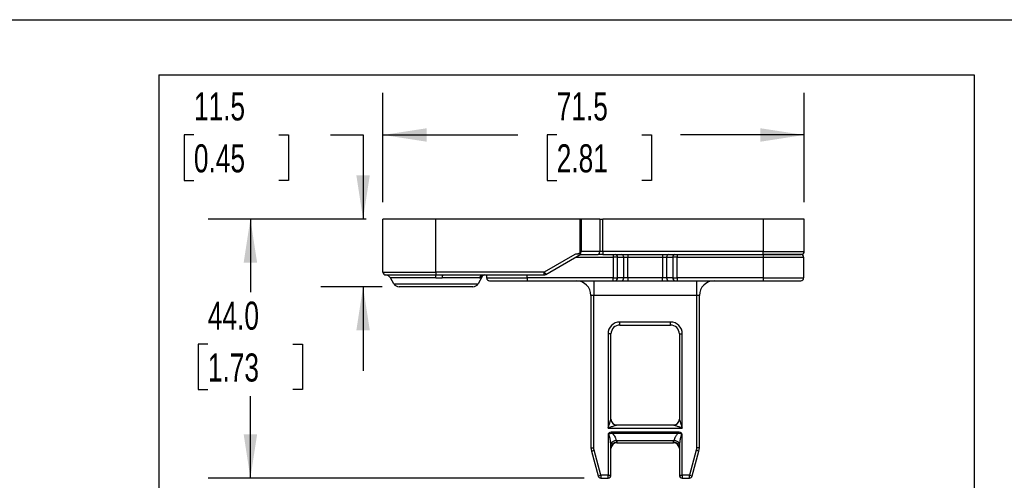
# Model space of a CAD drawing. Header units: millimetres. Extents: x 16 to 683, y 16 to 524.
# Tile 27 of 39: x 362 to 548, y 437 to 524. Entities that reach past the tile are written whole.
import ezdxf

# ---------------------------------------------------------------- set-up
doc = ezdxf.new("R2010")
doc.units = ezdxf.units.MM
doc.header["$LTSCALE"] = 2.5
doc.layers.add('DIMENSIONS', color=140, linetype='Continuous', lineweight=25)
doc.layers.add('TEXT', color=140, linetype='Continuous', lineweight=25)
doc.styles.add('SLDTEXTSTYLE0', font='TXT', dxfattribs={"width": 0.7})
doc.dimstyles.new('SLDDIMSTYLE10', dxfattribs={"dimtxt": 5.39502, "dimasz": 8.255, "dimexe": 0, "dimexo": 0.0625, "dimgap": 1.348755, "dimtad": 0, "dimtih": 1, "dimtoh": 1, "dimlfac": 0.9, "dimrnd": 1e-09, "dimzin": 12, "dimdsep": 46, "dimtxsty": 'SLDTEXTSTYLE0', "dimsah": 1, "dimcen": 0.09, "dimadec": 0, "dimazin": 3, "dimtfac": 1, "dimtmove": 0, "dimatfit": 0, "dimfxl": 0, "dimfrac": 2, "dimtolj": 1, "dimtzin": 12, "dimarcsym": 0})
doc.dimstyles.new('SLDDIMSTYLE11', dxfattribs={"dimtxt": 5.39502, "dimasz": 8.255, "dimexe": 0, "dimexo": 0.0625, "dimgap": 1.348755, "dimtad": 0, "dimtih": 1, "dimtoh": 1, "dimlfac": 0.9, "dimrnd": 1e-09, "dimzin": 12, "dimdsep": 46, "dimtxsty": 'SLDTEXTSTYLE0', "dimsah": 1, "dimcen": 0.09, "dimadec": 0, "dimazin": 3, "dimtfac": 1, "dimtofl": 0, "dimtmove": 0, "dimatfit": 3, "dimfxl": 0, "dimfrac": 2, "dimtolj": 1, "dimtzin": 12, "dimarcsym": 0})
doc.dimstyles.new('SLDDIMSTYLE12', dxfattribs={"dimtxt": 5.39502, "dimasz": 8.255, "dimexe": 0, "dimexo": 0.0625, "dimgap": 1.348755, "dimtad": 0, "dimtih": 1, "dimtoh": 1, "dimlfac": 0.9, "dimrnd": 1e-09, "dimzin": 4, "dimdsep": 46, "dimtxsty": 'SLDTEXTSTYLE0', "dimsah": 1, "dimcen": 0.09, "dimadec": 0, "dimazin": 1, "dimtfac": 1, "dimtofl": 0, "dimtmove": 0, "dimatfit": 3, "dimfxl": 0, "dimfrac": 2, "dimtolj": 1, "dimtzin": 12, "dimarcsym": 0})

# ---------------------------------------------------------------- blocks, each defined once
blk = doc.blocks.new('_D_27')
at = {"layer": 'DIMENSIONS'}
for p, q in [((394.89, 502.12), (393.08, 502.12)), ((393.08, 502.12), (393.08, 493.54)), ((410.92, 502.12), (412.73, 502.12)), ((412.73, 502.12), (412.73, 493.54)), ((420.65, 502.12), (426.79, 502.12)), ((426.79, 502.12), (426.79, 486.26)), ((393.08, 493.54), (394.89, 493.54)), ((412.73, 493.54), (410.92, 493.54)), ((427.36, 486.26), (418.85, 486.26)), ((430.4, 473.49), (418.85, 473.49)), ((426.79, 473.49), (426.79, 457.61))]:
    blk.add_line(p, q, dxfattribs=at)
for points in [[(426.79, 486.26), (428.06, 494.52), (425.52, 494.52)], [(426.79, 473.49), (425.52, 465.23), (428.06, 465.23)]]:
    blk.add_solid(points, dxfattribs=at)
at = {"layer": 'DIMENSIONS', "char_height": 5.292, "attachment_point": 1, "style": 'SLDTEXTSTYLE0'}
for s, insert in [('11.5', (394.89, 510.15)), ('0.45', (394.89, 500.36))]:
    blk.add_mtext(s, dxfattribs=dict(at, insert=insert))
blk = doc.blocks.new('_D_28')
at = {"layer": 'DIMENSIONS'}
for p, q in [((430.54, 489.44), (430.54, 510.05)), ((509.98, 489.44), (509.98, 510.05)), ((430.54, 502.12), (456, 502.12)), ((463.31, 502.12), (461.5, 502.12)), ((461.5, 502.12), (461.5, 493.54)), ((479.34, 502.12), (481.16, 502.12)), ((481.16, 502.12), (481.16, 493.54)), ((509.98, 502.12), (486.65, 502.12)), ((461.5, 493.54), (463.31, 493.54)), ((481.16, 493.54), (479.34, 493.54))]:
    blk.add_line(p, q, dxfattribs=at)
for points in [[(430.54, 502.12), (438.79, 500.85), (438.79, 503.39)], [(509.98, 502.12), (501.73, 503.39), (501.73, 500.85)]]:
    blk.add_solid(points, dxfattribs=at)
at = {"layer": 'DIMENSIONS', "char_height": 5.292, "attachment_point": 1, "style": 'SLDTEXTSTYLE0'}
for s, insert in [('71.5', (463.31, 510.15)), ('2.81', (463.31, 500.36))]:
    blk.add_mtext(s, dxfattribs=dict(at, insert=insert))
blk = doc.blocks.new('_D_29')
at = {"layer": 'DIMENSIONS'}
for p, q in [((427.36, 486.26), (397.6, 486.26)), ((405.54, 486.26), (405.54, 472.43)), ((397.52, 462.65), (395.71, 462.65)), ((395.71, 462.65), (395.71, 454.07)), ((413.56, 462.65), (415.37, 462.65)), ((415.37, 462.65), (415.37, 454.07)), ((395.71, 454.07), (397.52, 454.07)), ((415.37, 454.07), (413.56, 454.07)), ((405.54, 437.37), (405.54, 452.86)), ((468.46, 437.37), (397.6, 437.37))]:
    blk.add_line(p, q, dxfattribs=at)
for points in [[(405.54, 486.26), (404.27, 478.01), (406.81, 478.01)], [(405.54, 437.37), (406.81, 445.63), (404.27, 445.63)]]:
    blk.add_solid(points, dxfattribs=at)
at = {"layer": 'DIMENSIONS', "char_height": 5.292, "attachment_point": 1, "style": 'SLDTEXTSTYLE0'}
for s, insert in [('44.0', (397.52, 470.67)), ('1.73', (397.52, 460.89))]:
    blk.add_mtext(s, dxfattribs=dict(at, insert=insert))

msp = doc.modelspace()

# ---------------------------------------------------------------- linework, layer by layer
for p, q in [((430.53996, 476.263158), (430.53996, 486.263158)), ((440.53996, 486.263158), (430.53996, 486.263158)), ((440.53996, 476.263158), (440.53996, 486.263158)), ((467.682408, 486.263158), (440.53996, 486.263158)), ((467.682408, 486.263158), (467.682408, 479.874269)), ((467.960186, 486.263158), (467.682408, 486.263158)), ((467.960186, 480.152047), (467.960186, 486.263158)), ((471.422436, 486.263158), (467.960186, 486.263158)), ((471.422436, 486.263158), (471.422436, 480.152047)), ((471.422436, 486.263158), (471.977992, 486.263158)), ((471.977992, 480.152047), (471.977992, 486.263158)), ((502.206627, 486.263158), (471.977992, 486.263158)), ((502.206627, 486.263158), (502.206627, 480.152047)), ((509.984405, 486.263158), (502.206627, 486.263158)), ((509.984405, 480.152047), (509.984405, 486.263158)), ((466.720158, 479.596492), (460.946655, 476.263158)), ((461.224433, 475.782033), (467.841138, 479.60219)), ((467.831269, 479.596492), (471.144659, 479.596492)), ((471.422436, 480.152047), (467.960186, 480.152047)), ((471.977992, 480.152047), (471.422436, 480.152047)), ((471.977992, 480.152047), (471.977992, 479.596492)), ((502.206627, 480.152047), (471.977992, 480.152047)), ((471.977992, 479.596492), (502.206627, 479.596492)), ((473.968612, 479.596492), (473.968612, 479.040936)), ((476.72242, 479.596492), (476.72242, 479.040936)), ((483.246389, 479.596492), (483.246389, 479.040936)), ((486.000197, 479.596492), (486.000197, 479.040936)), ((502.206627, 480.152047), (509.984405, 480.152047)), ((502.206627, 479.596492), (502.206627, 480.152047)), ((502.206627, 479.596492), (502.206627, 479.040936)), ((466.869018, 479.040936), (473.968612, 479.040936)), ((474.754286, 479.040936), (473.968612, 479.040936)), ((473.968612, 479.040936), (473.968612, 475.152047)), ((474.754286, 475.152047), (474.754286, 479.040936)), ((474.754286, 479.040936), (475.936745, 479.040936)), ((475.936745, 475.152047), (475.936745, 479.040936)), ((475.936745, 479.040936), (476.72242, 479.040936)), ((476.72242, 475.152047), (476.72242, 479.040936)), ((476.72242, 479.040936), (483.246389, 479.040936)), ((483.246389, 479.040936), (484.032064, 479.040936)), ((483.246389, 479.040936), (483.246389, 475.152047)), ((484.032064, 479.040936), (485.214523, 479.040936)), ((484.032064, 479.040936), (484.032064, 475.152047)), ((486.000197, 479.040936), (485.214523, 479.040936)), ((485.214523, 479.040936), (485.214523, 475.152047)), ((486.000197, 479.040936), (502.206627, 479.040936)), ((486.000197, 475.152047), (486.000197, 479.040936)), ((502.206627, 479.040936), (509.873293, 479.040936)), ((502.206627, 479.040936), (502.206627, 475.152047)), ((509.873293, 479.040936), (509.873293, 475.152047)), ((430.53996, 476.263158), (440.53996, 476.263158)), ((431.066427, 475.708365), (440.53996, 475.708365)), ((460.946655, 476.263158), (440.53996, 476.263158)), ((440.53996, 476.263158), (440.53996, 475.708365)), ((440.53996, 475.154333), (440.53996, 475.708365)), ((441.816983, 475.707603), (460.946655, 475.707603)), ((449.321485, 475.521643), (448.466599, 474.040936)), ((449.321485, 475.521643), (449.441379, 475.671864)), ((450.095516, 475.707603), (450.095516, 475.152047)), ((457.762182, 475.152047), (457.762182, 475.707603)), ((460.946655, 476.263158), (461.224433, 475.782033)), ((460.946655, 475.707603), (460.946655, 476.263158)), ((440.53996, 475.154333), (431.970501, 475.154333)), ((432.613322, 474.040936), (431.970501, 475.154333)), ((432.613322, 474.040936), (448.466599, 474.040936)), ((448.716925, 475.152047), (441.688046, 475.152047)), ((450.095516, 475.152047), (457.762182, 475.152047)), ((457.762182, 475.152047), (457.762182, 474.596492)), ((473.968612, 475.152047), (457.762182, 475.152047)), ((457.762182, 474.596492), (473.968612, 474.596492)), ((470.317738, 474.596492), (470.317738, 471.818714)), ((473.968612, 474.596492), (473.968612, 475.152047)), ((473.968612, 475.152047), (474.754286, 475.152047)), ((474.361449, 474.596492), (475.543908, 474.596492)), ((475.936745, 475.152047), (474.754286, 475.152047)), ((476.72242, 475.152047), (475.936745, 475.152047)), ((476.72242, 475.152047), (476.72242, 474.596492)), ((483.246389, 475.152047), (476.72242, 475.152047)), ((476.72242, 474.596492), (483.246389, 474.596492)), ((483.246389, 474.596492), (483.246389, 475.152047)), ((484.032064, 475.152047), (483.246389, 475.152047)), ((485.214523, 475.152047), (484.032064, 475.152047)), ((484.424901, 474.596492), (485.60736, 474.596492)), ((485.214523, 475.152047), (486.000197, 475.152047)), ((486.000197, 475.152047), (486.000197, 474.596492)), ((502.206627, 475.152047), (486.000197, 475.152047)), ((486.000197, 474.596492), (502.206627, 474.596492)), ((489.651071, 474.596492), (489.651071, 471.818714)), ((502.206627, 475.152047), (509.873293, 475.152047)), ((502.206627, 475.152047), (502.206627, 474.596492)), ((470.317738, 471.818714), (469.762182, 471.818714)), ((469.762182, 471.818714), (469.762182, 443.057571)), ((489.651071, 471.818714), (470.317738, 471.818714)), ((470.317738, 443.057571), (470.317738, 471.818714)), ((490.206627, 471.818714), (489.651071, 471.818714)), ((489.651071, 471.818714), (489.651071, 443.057571)), ((490.206627, 443.057571), (490.206627, 471.818714)), ((484.762182, 466.818714), (475.206627, 466.818714)), ((475.206627, 466.263158), (475.206627, 466.818714)), ((475.206627, 466.263158), (484.762182, 466.263158)), ((484.762182, 466.263158), (484.762182, 466.818714)), ((472.984405, 464.596492), (472.984405, 446.818714)), ((473.53996, 464.596492), (472.984405, 464.596492)), ((473.53996, 448.485381), (473.53996, 464.596492)), ((486.428849, 464.596492), (486.428849, 448.485381)), ((486.428849, 464.596492), (486.984405, 464.596492)), ((486.984405, 446.818714), (486.984405, 464.596492)), ((472.984405, 446.818714), (486.984405, 446.818714)), ((472.984405, 445.632104), (472.984405, 437.929825)), ((486.177404, 446.048913), (473.791405, 446.048913)), ((473.791405, 445.826695), (473.791405, 446.048913)), ((473.791405, 445.826691), (486.177404, 445.826691)), ((485.317738, 447.374269), (474.651071, 447.374269)), ((486.177404, 445.826691), (486.177404, 446.048913)), ((486.984405, 437.929825), (486.984405, 445.632104)), ((474.504312, 444.485381), (485.464497, 444.485381)), ((474.651071, 444.172795), (474.651071, 444.040936)), ((474.651071, 444.040936), (485.317738, 444.040936)), ((485.317738, 444.040936), (485.317738, 444.172795)), ((469.762182, 443.057571), (470.317738, 443.057571)), ((469.837903, 442.482417), (470.374528, 442.626205)), ((469.837903, 442.482417), (471.096294, 437.786037)), ((471.63292, 437.929825), (470.374528, 442.626205)), ((473.53996, 437.929825), (473.53996, 443.226509)), ((486.428849, 443.226509), (486.428849, 437.929825)), ((489.594281, 442.626205), (488.33589, 437.929825)), ((488.872515, 437.786037), (490.130906, 442.482417)), ((490.130906, 442.482417), (489.594281, 442.626205)), ((490.206627, 443.057571), (489.651071, 443.057571)), ((471.096294, 437.786037), (471.63292, 437.929825)), ((472.984405, 437.929825), (471.63292, 437.929825)), ((471.63292, 437.929825), (471.63292, 437.374269)), ((471.63292, 437.374269), (472.984405, 437.374269)), ((472.984405, 437.929825), (473.53996, 437.929825)), ((472.984405, 437.374269), (472.984405, 437.929825)), ((486.428849, 437.929825), (486.984405, 437.929825)), ((488.33589, 437.929825), (486.984405, 437.929825)), ((486.984405, 437.929825), (486.984405, 437.374269)), ((486.984405, 437.374269), (488.33589, 437.374269)), ((488.33589, 437.929825), (488.872515, 437.786037)), ((488.33589, 437.374269), (488.33589, 437.929825))]:
    msp.add_line(p, q)
at = {"flags": 128}
msp.add_lwpolyline([(471.144659, 479.596492), (471.19885, 479.607166), (471.25096, 479.638781), (471.298984, 479.69012), (471.341077, 479.75921), (471.375622, 479.843397), (471.401292, 479.939445), (471.417099, 480.043664), (471.422436, 480.152047)], dxfattribs=at)
for centre, radius, start, end in [((474.26324, 479.110381), 0.495933, 351.95053302, 78.57824634), ((475.445699, 479.110381), 0.495933, 351.95053302, 78.57824634), ((484.52311, 479.110381), 0.495933, 101.42175366, 188.04946698), ((485.70557, 479.110381), 0.495933, 101.42175366, 188.04946698), ((509.317738, 479.040936), 0.555556, 0, 90), ((509.428849, 480.152047), 0.555556, 270, 0), ((431.095516, 476.263158), 0.555556, 180, 266.99869077), ((431.008251, 474.598778), 1.111111, 30, 86.99869077), ((442.585271, 475.236554), 0.901195, 148.48691834, 185.38064579), ((449.645045, 474.654645), 1.053003, 90.53328376, 151.81206214), ((449.991943, 474.917041), 0.964228, 131.57194575, 152.53022217), ((460.946655, 476.263158), 0.555556, 270, 300), ((433.575572, 474.596492), 1.111111, 210, 270), ((447.504348, 474.596492), 1.111111, 270, 330), ((450.651071, 475.152047), 0.555556, 180, 270), ((466.984405, 471.818714), 2.777778, 0, 90), ((474.26324, 475.082603), 0.495933, 281.42175366, 8.04946698), ((475.445699, 475.082603), 0.495933, 281.42175366, 8.04946698), ((484.52311, 475.082603), 0.495933, 171.95053302, 258.57824634), ((485.70557, 475.082603), 0.495933, 171.95053302, 258.57824634), ((492.984405, 471.818714), 2.777778, 90, 180), ((509.317738, 475.152047), 0.555556, 270, 0), ((475.206627, 464.596492), 1.666667, 90, 180), ((484.762182, 464.596492), 1.666667, 0, 90), ((474.651071, 448.485381), 1.111111, 180, 270), ((485.317738, 448.485381), 1.111111, 270, 0), ((474.722707, 442.885227), 1.614988, 97.77191221, 139.69814799), ((474.574772, 443.136919), 1.038682, 85.78737286, 175.05192476), ((474.651071, 442.929825), 1.111111, 90, 180), ((485.394037, 443.136919), 1.038682, 4.94807524, 94.21262714), ((485.317738, 442.929825), 1.111111, 360, 90), ((485.246103, 442.885228), 1.614987, 40.30181776, 82.22809578), ((471.984405, 443.057571), 2.222222, 180, 195), ((487.984405, 443.057571), 2.222222, 345, 0), ((471.63292, 437.929825), 0.555556, 195, 270), ((472.984405, 437.929825), 0.555556, 270, 0), ((486.984405, 437.929825), 0.555556, 180, 270), ((488.33589, 437.929825), 0.555556, 270, 345)]:
    msp.add_arc(centre, radius, start, end)
msp.add_ellipse((467.682408, 480.152047), major_axis=(0.536625, 0.536625), ratio=0.2679491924, start_param=4.4505895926, end_param=4.9741883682)
for points, knots in [([(467.682408, 479.874269), (467.663142, 479.858709), (467.622431, 479.825829), (467.551743, 479.782448), (467.470251, 479.740874), (467.377291, 479.702708), (467.238276, 479.657557), (467.018837, 479.609121), (466.831363, 479.601194), (466.720158, 479.596492)], [0, 0, 0, 0, 0.0727937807, 0.1538181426, 0.2433911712, 0.3417480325, 0.4490661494, 0.6732010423, 1, 1, 1, 1]), ([(467.841138, 479.60219), (467.848242, 479.607527), (467.86169, 479.61763), (467.870642, 479.640576), (467.871425, 479.665188), (467.864793, 479.689723), (467.852004, 479.712086), (467.833854, 479.730666), (467.810466, 479.744389), (467.781504, 479.751361), (467.751657, 479.749935), (467.713443, 479.73936), (467.654298, 479.725282), (467.573617, 479.705982), (467.413209, 479.671237), (467.199668, 479.633748), (466.944176, 479.602969), (466.789107, 479.598485), (466.720158, 479.596492)], [0, 0, 0, 0, 0.054238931, 0.1026801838, 0.1454914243, 0.182917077, 0.2153247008, 0.2432815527, 0.2676685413, 0.2911599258, 0.3142562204, 0.3300722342, 0.3703777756, 0.4366393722, 0.4958347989, 0.6976101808, 0.8655464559, 1, 1, 1, 1]), ([(502.206627, 479.596492), (502.293459, 479.596492), (502.466966, 479.596492), (502.726756, 479.596492), (502.985721, 479.596492), (503.243866, 479.596492), (503.64177, 479.596492), (504.174685, 479.596492), (504.837145, 479.596492), (505.483318, 479.596492), (506.319543, 479.596492), (507.270902, 479.596492), (508.043024, 479.596492), (508.531545, 479.596492), (508.82561, 479.596492), (509.051657, 479.596492), (509.190476, 479.596492), (509.269014, 479.596492), (509.310127, 479.596492), (509.315199, 479.596492), (509.317738, 479.596492)], [0, 0, 0, 0, 0.0233358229, 0.0466289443, 0.0699106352, 0.0932122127, 0.1165649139, 0.1783024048, 0.2400920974, 0.3044037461, 0.368767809, 0.5000057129, 0.6312436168, 0.6955552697, 0.7599193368, 0.8216568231, 0.8834465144, 0.9222983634, 0.9611011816, 1, 1, 1, 1]), ([(509.428849, 479.596492), (509.428849, 479.596492), (508.6679, 479.596492), (505.959118, 479.596492), (504.122025, 479.596492), (502.206627, 479.596492)], [0, 0, 0, 0, 0.5, 0.5, 1, 1, 1, 1]), ([(440.53996, 475.708365), (440.751677, 475.708261), (441.177515, 475.708052), (441.603027, 475.707753), (441.816983, 475.707603)], [0, 0, 0, 0, 0.49717830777, 1, 1, 1, 1]), ([(448.716925, 475.152047), (448.734919, 475.152894), (448.7714, 475.154612), (448.828079, 475.168108), (448.886748, 475.189528), (448.947306, 475.219679), (449.009437, 475.258452), (449.073012, 475.305389), (449.115041, 475.342789), (449.136428, 475.361821)], [0, 0, 0, 0, 0.1301089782, 0.2637828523, 0.4014580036, 0.5435448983, 0.6904282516, 0.8424678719, 1, 1, 1, 1]), ([(449.136428, 475.361821), (449.150989, 475.375067), (449.181502, 475.402825), (449.218501, 475.434759), (449.250656, 475.462231), (449.284754, 475.490937), (449.314846, 475.516127), (449.319271, 475.519804), (449.321485, 475.521643)], [0, 0, 0, 0, 0.11996153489, 0.25138353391, 0.37422228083, 0.50042908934, 0.74998017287, 1, 1, 1, 1]), ([(449.357349, 475.64107), (449.361737, 475.647399), (449.372296, 475.662626), (449.529263, 475.691825), (449.620987, 475.708887)], [0, 0, 0, 0, 0.4156562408, 1, 1, 1, 1]), ([(447.504348, 473.485381), (447.504348, 473.485381), (446.770565, 473.485381), (444.158487, 473.485381), (442.386978, 473.485381), (438.692942, 473.485381), (436.921433, 473.485381), (434.309355, 473.485381), (433.575572, 473.485381), (433.575572, 473.485381)], [0, 0, 0, 0, 0.25, 0.25, 0.5, 0.5, 0.75, 0.75, 1, 1, 1, 1]), ([(450.651071, 474.596492), (450.651071, 474.596492), (451.400313, 474.596492), (454.067422, 474.596492), (455.876252, 474.596492), (457.762182, 474.596492)], [0, 0, 0, 0, 0.5, 0.5, 1, 1, 1, 1]), ([(502.206627, 474.596492), (504.092557, 474.596492), (505.901387, 474.596492), (508.568496, 474.596492), (509.317738, 474.596492), (509.317738, 474.596492)], [0, 0, 0, 0, 0.5, 0.5, 1, 1, 1, 1]), ([(472.984405, 446.818714), (473.012707, 446.903364), (473.063849, 447.056328), (473.132054, 447.260878), (473.206951, 447.486839), (473.287858, 447.728345), (473.375213, 447.991401), (473.445274, 448.200958), (473.494319, 448.348545), (473.52231, 448.432344), (473.537072, 448.476629), (473.539039, 448.482589), (473.53996, 448.485381)], [0, 0, 0, 0, 0.1380766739, 0.249505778, 0.3342902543, 0.5084065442, 0.648304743, 0.7758317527, 0.873079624, 0.922466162, 0.9636848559, 1, 1, 1, 1]), ([(486.428849, 448.485381), (486.429159, 448.48444), (486.429795, 448.482508), (486.434855, 448.467266), (486.442828, 448.44335), (486.453993, 448.409913), (486.477876, 448.338354), (486.523502, 448.201058), (486.593597, 447.991392), (486.680954, 447.72837), (486.772435, 447.455135), (486.875371, 447.144497), (486.943958, 446.939565), (486.984405, 446.818714)], [0, 0, 0, 0, 0.0215164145, 0.0441884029, 0.0689208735, 0.0964160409, 0.127187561, 0.2243934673, 0.3519017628, 0.4917403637, 0.6658314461, 0.8029364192, 1, 1, 1, 1]), ([(474.651071, 447.374269), (474.650131, 447.37396), (474.648199, 447.373323), (474.632957, 447.368264), (474.609041, 447.360291), (474.575604, 447.349126), (474.504045, 447.325242), (474.366749, 447.279616), (474.157083, 447.209522), (473.894061, 447.122165), (473.620826, 447.030684), (473.310188, 446.927747), (473.105256, 446.85916), (472.984405, 446.818714)], [0, 0, 0, 0, 0.0215164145, 0.0441884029, 0.0689208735, 0.0964160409, 0.127187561, 0.2243934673, 0.3519017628, 0.4917403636, 0.6658314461, 0.8029364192, 1, 1, 1, 1]), ([(473.791405, 446.048913), (473.631303, 446.048913), (473.468937, 446.021788), (473.249321, 445.924746), (473.179499, 445.882674), (473.059277, 445.775792), (473.006645, 445.710079), (472.984405, 445.632104)], [0, 0, 0, 0, 0.5, 0.5, 0.75, 0.75, 1, 1, 1, 1]), ([(472.984405, 445.632104), (473.034146, 445.657017), (473.062728, 445.680496), (473.12553, 445.719407), (473.156721, 445.736604), (473.251841, 445.781522), (473.317597, 445.802985), (473.517723, 445.845876), (473.656196, 445.846443), (473.791405, 445.826695)], [0, 0, 0, 0, 0.125, 0.125, 0.25, 0.25, 0.5, 0.5, 1, 1, 1, 1]), ([(473.49104, 443.929825), (473.480978, 444.036044), (473.461933, 444.237074), (473.423795, 444.520326), (473.38201, 444.768428), (473.337261, 444.981362), (473.290986, 445.158842), (473.243403, 445.304099), (473.195089, 445.420404), (473.145413, 445.512022), (473.094542, 445.577692), (473.041853, 445.622669), (473.002263, 445.629171), (472.984405, 445.632104)], [0, 0, 0, 0, 0.1746481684, 0.330537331, 0.467719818, 0.5862727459, 0.6863163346, 0.7674834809, 0.8358602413, 0.8919158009, 0.9365099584, 0.9713613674, 1, 1, 1, 1]), ([(473.791405, 445.826691), (473.822723, 445.795318), (473.88666, 445.731267), (473.974283, 445.625869), (474.058229, 445.511548), (474.137753, 445.387686), (474.252857, 445.183636), (474.388575, 444.884585), (474.464808, 444.621642), (474.504312, 444.485381)], [0, 0, 0, 0, 0.0833820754, 0.170229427, 0.2609187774, 0.3557810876, 0.4551056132, 0.7176280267, 1, 1, 1, 1]), ([(486.984405, 446.818714), (486.899754, 446.847016), (486.74679, 446.898158), (486.54224, 446.966363), (486.316279, 447.04126), (486.074774, 447.122167), (485.811718, 447.209522), (485.602161, 447.279583), (485.454574, 447.328628), (485.370774, 447.35662), (485.32649, 447.371381), (485.32053, 447.373348), (485.317738, 447.374269)], [0, 0, 0, 0, 0.138076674, 0.2495057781, 0.3342902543, 0.5084065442, 0.648304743, 0.7758317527, 0.8730796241, 0.922466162, 0.9636848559, 1, 1, 1, 1]), ([(485.464497, 444.485381), (485.483638, 444.554908), (485.521223, 444.691436), (485.590582, 444.889426), (485.668313, 445.077338), (485.763641, 445.272379), (485.879339, 445.468805), (486.017514, 445.661542), (486.125363, 445.772939), (486.177404, 445.826691)], [0, 0, 0, 0, 0.1437319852, 0.2822405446, 0.4158798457, 0.5450441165, 0.7079276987, 0.8590667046, 1, 1, 1, 1]), ([(486.984405, 445.632104), (486.962001, 445.710653), (486.909467, 445.775872), (486.789176, 445.882771), (486.719214, 445.924896), (486.499584, 446.021858), (486.336536, 446.048913), (486.177404, 446.048913)], [0, 0, 0, 0, 0.25, 0.25, 0.5, 0.5, 1, 1, 1, 1]), ([(486.177404, 445.826691), (486.311792, 445.846323), (486.450836, 445.845894), (486.650959, 445.803061), (486.716838, 445.781577), (486.811999, 445.736655), (486.843289, 445.71941), (486.906281, 445.680371), (486.934397, 445.657152), (486.984405, 445.632104)], [0, 0, 0, 0, 0.5, 0.5, 0.75, 0.75, 0.875, 0.875, 1, 1, 1, 1]), ([(486.984405, 445.632104), (486.973904, 445.631147), (486.951972, 445.62915), (486.920096, 445.613738), (486.88875, 445.589966), (486.857791, 445.556869), (486.827166, 445.514795), (486.796907, 445.463573), (486.767092, 445.4032), (486.737823, 445.333634), (486.709207, 445.25486), (486.667906, 445.124299), (486.617931, 444.925367), (486.563631, 444.642599), (486.513995, 444.304937), (486.490418, 444.060802), (486.477769, 443.929825)], [0, 0, 0, 0, 0.0168273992, 0.0351452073, 0.0560517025, 0.080295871, 0.1083607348, 0.1405578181, 0.1770930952, 0.2181072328, 0.2636994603, 0.3139418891, 0.4418182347, 0.5986671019, 0.7846881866, 1, 1, 1, 1]), ([(473.53996, 443.226509), (473.539546, 443.257043), (473.538685, 443.32048), (473.532974, 443.423162), (473.524963, 443.535513), (473.514822, 443.657941), (473.503232, 443.79027), (473.495191, 443.882321), (473.49104, 443.929825)], [0, 0, 0, 0, 0.1384091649, 0.2875506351, 0.4479188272, 0.6199113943, 0.8038506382, 1, 1, 1, 1]), ([(474.504312, 444.485381), (474.518556, 444.461125), (474.544407, 444.417107), (474.577448, 444.361477), (474.611514, 444.301165), (474.642623, 444.236422), (474.648393, 444.192964), (474.651071, 444.172795)], [0, 0, 0, 0, 0.2038936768, 0.370028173, 0.4985552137, 0.7672905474, 1, 1, 1, 1]), ([(485.317738, 444.172795), (485.318356, 444.182222), (485.319636, 444.201733), (485.329272, 444.235242), (485.344413, 444.273227), (485.368613, 444.322409), (485.409127, 444.39141), (485.444058, 444.450692), (485.464497, 444.485381)], [0, 0, 0, 0, 0.112022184, 0.2318477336, 0.3606065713, 0.4992102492, 0.7069693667, 1, 1, 1, 1]), ([(486.477769, 443.929825), (486.471601, 443.859727), (486.459845, 443.72611), (486.444001, 443.538736), (486.431833, 443.372865), (486.429806, 443.273464), (486.428849, 443.226509)], [0, 0, 0, 0, 0.2896526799, 0.5521142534, 0.7884224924, 1, 1, 1, 1])]:
    msp.add_open_spline(points, degree=3, knots=knots)
for points in [[(471.977992, 479.596492), (471.68544, 479.596492), (471.398016, 479.596492), (471.144659, 479.596492)], [(440.53996, 475.154333), (440.923869, 475.153571), (441.307717, 475.152809), (441.688046, 475.152047)], [(473.968612, 474.596492), (474.11595, 474.596492), (474.257265, 474.596492), (474.361449, 474.596492)], [(475.543908, 474.596492), (475.85646, 474.596492), (476.280405, 474.596492), (476.72242, 474.596492)], [(483.246389, 474.596492), (483.688404, 474.596492), (484.112349, 474.596492), (484.424901, 474.596492)], [(485.60736, 474.596492), (485.711544, 474.596492), (485.852859, 474.596492), (486.000197, 474.596492)], [(475.206627, 466.818714), (473.980149, 466.818714), (472.984405, 465.822969), (472.984405, 464.596492)], [(486.984405, 464.596492), (486.984405, 465.822969), (485.98866, 466.818714), (484.762182, 466.818714)], [(470.374528, 442.626205), (470.336831, 442.766893), (470.317738, 442.911921), (470.317738, 443.057571)], [(489.651071, 443.057571), (489.651071, 442.911921), (489.631978, 442.766893), (489.594281, 442.626205)]]:
    msp.add_open_spline(points, degree=3)
at = {"layer": 'DIMENSIONS'}
for p, q in [((388.282485, 513.468731), (542.018754, 513.468731)), ((388.282485, 513.468731), (388.282485, 363.349787)), ((542.018754, 513.468731), (542.018754, 363.349787))]:
    msp.add_line(p, q, dxfattribs=at)
at = {"layer": 'TEXT'}
msp.add_line((15.875, 523.875), (682.625, 523.875), dxfattribs=at)

# ---------------------------------------------------------------- dimensions: what is measured, and where the dimension line sits
at = {"layer": 'DIMENSIONS'}
for base, p1, p2, dimstyle, picture, middle in [((426.787901, 486.263158), (433.575572, 473.485381), (430.53996, 486.263158), 'SLDDIMSTYLE10', '_D_27', (426.787901, 502.117069)), ((405.539681, 437.374269), (430.53996, 486.263158), (471.63292, 437.374269), 'SLDDIMSTYLE12', '_D_29', (405.539681, 462.645329))]:
    dim = msp.add_linear_dim(base=base, p1=p1, p2=p2, angle=90, dimstyle=dimstyle, dxfattribs=at)
    dim.commit()
    dim.dimension.update_dxf_attribs({"geometry": picture, "text_midpoint": middle, "dimtype": 160})
dim = msp.add_linear_dim(base=(430.53996, 502.117069), p1=(509.984405, 486.263158), p2=(430.53996, 486.263158), dimstyle='SLDDIMSTYLE11', dxfattribs=at)
dim.commit()
dim.dimension.update_dxf_attribs({"geometry": '_D_28', "text_midpoint": (471.328337, 502.117069), "dimtype": 160})

doc.saveas('drawing.dxf')
